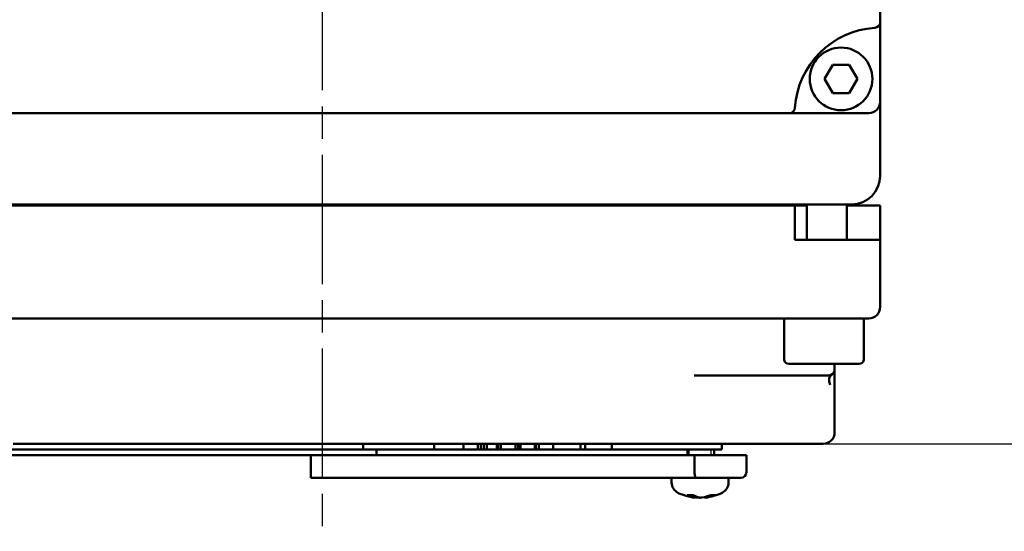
# Model space of a CAD drawing. Header units: millimetres. Extents: x 0 to 840, y 0 to 594.
# Tile 4 of 10: x 246 to 333, y 85 to 130. Entities that reach past the tile are written whole.
import ezdxf

# ---------------------------------------------------------------- set-up
doc = ezdxf.new("R2010")
doc.units = ezdxf.units.MM
doc.header["$LTSCALE"] = 2
doc.linetypes.add('CHAIN', pattern=[0.7087, 0.4724, -0.0591, 0.1181, -0.0591])
for name, color, linetype, lineweight in [('Видимый контур (ГОСТ)', 7, 'Continuous', 50), ('Линия резьбы (ГОСТ)', 7, 'Continuous', 25), ('Маркер центра (ГОСТ)', 7, 'Continuous', 25), ('Размер (ГОСТ)', 7, 'Continuous', 25)]:
    doc.layers.add(name, color=color, linetype=linetype, lineweight=lineweight)
doc.styles.add('Обычный текст (ГОСТ)', font='GOST Common Italic.ttf')
doc.dimstyles.new('Обычный (ГОСТ)', dxfattribs={"dimscale": 2, "dimtxt": 3.5, "dimasz": 3.5, "dimexe": 1, "dimexo": 0, "dimgap": 0.5, "dimtad": 1, "dimtxsty": 'Обычный текст (ГОСТ)', "dimblk": 'Filled-1', "dimcen": 0.09, "dimdle": 15, "dimclrd": 256, "dimclre": 256, "dimclrt": 256, "dimazin": 2, "dimtfac": 0.714286, "dimtdec": 3, "dimtmove": 0, "dimatfit": 3, "dimfxl": 1, "dimtolj": 1, "dimlwd": 25, "dimlwe": 25, "dimarcsym": 0})

# ---------------------------------------------------------------- blocks, each defined once
blk = doc.blocks.new('Filled-1')
at = {"color": 0}
for p, q in [((0, 0), (-1, 0.143)), ((-1, 0.143), (-1, -0.143)), ((-1, 0), (0, 0)), ((-1, -0.143), (0, 0))]:
    blk.add_line(p, q, dxfattribs=at)
at = {"color": 0, "flags": 128}
blk.add_lwpolyline([(-1, -0.143), (0, 0), (-1, 0.143), (-1, -0.143)], dxfattribs=at)
at = {"color": 0}
blk.add_solid([(-1, -0.143), (0, 0), (-1, 0.143), (-1, -0.143)], dxfattribs=at)
blk = doc.blocks.new('*D17')
at = {"layer": 'Defpoints', "color": 0, "linetype": 'Continuous', "transparency": 16777216}
for p in [(313.716, 191.016), (363.716, 191.016), (316.7, 93.016)]:
    blk.add_point(p, dxfattribs=at)
at = {"layer": 'Размер (ГОСТ)', "linetype": 'Continuous', "lineweight": 25, "transparency": 16777216}
for p, q in [((313.716, 191.016), (365.716, 191.016)), ((363.716, 100.016), (363.716, 184.016)), ((316.7, 93.016), (365.716, 93.016))]:
    blk.add_line(p, q, dxfattribs=at)
at = {"layer": 'Размер (ГОСТ)', "linetype": 'Continuous', "lineweight": 25, "transparency": 16777216, "xscale": 7, "yscale": 7, "zscale": 7}
for p, rotation in [((363.716, 191.016), 90), ((363.716, 93.016), 270)]:
    blk.add_blockref('Filled-1', p, dxfattribs=dict(at, rotation=rotation))
at = {"layer": 'Размер (ГОСТ)', "linetype": 'Continuous', "lineweight": 25, "transparency": 16777216, "insert": (355.716, 137.357), "char_height": 7, "attachment_point": 1, "rotation": 90, "style": 'Обычный текст (ГОСТ)'}
blk.add_mtext('\\A1;98', dxfattribs=at)

msp = doc.modelspace()

# ---------------------------------------------------------------- linework, layer by layer
at = {"layer": 'Видимый контур (ГОСТ)'}
for p, q in [((321.7, 130), (321.7, 183.031)), ((321.7, 128.497), (321.7, 130)), ((321.7, 123.016), (321.7, 128.497)), ((316.82, 125.02), (317.542, 126.27)), ((317.542, 126.27), (318.985, 126.27)), ((318.985, 126.27), (319.707, 125.02)), ((317.542, 123.77), (316.82, 125.02)), ((319.707, 125.02), (318.985, 123.77)), ((318.985, 123.77), (317.542, 123.77)), ((321.7, 121.284), (321.7, 123.016)), ((243.185, 122.016), (313.716, 122.016)), ((313.716, 122.016), (315.22, 122.016)), ((315.22, 122.016), (320.7, 122.016)), ((321.7, 121.284), (321.7, 116.516)), ((319.2, 114.016), (201.2, 114.016)), ((314.2, 113.916), (206.2, 113.916)), ((281.614, 114.016), (281.614, 113.916)), ((315.273, 113.916), (314.2, 113.916)), ((314.2, 113.916), (314.2, 110.916)), ((314.769, 113.916), (314.769, 114.016)), ((315.273, 110.916), (315.273, 113.916)), ((318.769, 110.916), (318.769, 114.016)), ((321.7, 113.916), (318.769, 113.916)), ((321.7, 113.916), (321.7, 110.916)), ((319.2, 110.916), (314.2, 110.916)), ((319.2, 110.916), (321.7, 110.916)), ((321.7, 105.016), (321.7, 110.916)), ((201.2, 104.016), (319.2, 104.016)), ((313.269, 100.416), (313.269, 104.016)), ((320.7, 104.016), (319.2, 104.016)), ((320.269, 100.416), (320.269, 104.016)), ((319.869, 100.016), (313.669, 100.016)), ((317.7, 99.516), (317.7, 100.016)), ((317.7, 99.514), (317.7, 94.016)), ((305.363, 99.016), (310.772, 99.016)), ((311.267, 99.016), (310.772, 99.016)), ((311.267, 99.016), (316.772, 99.016)), ((317.2, 99.016), (316.772, 99.016)), ((276.29, 92.516), (235.755, 92.516)), ((246.856, 93.016), (245.567, 93.016)), ((246.856, 93.016), (302.696, 93.016)), ((276.29, 93.016), (276.29, 92.516)), ((276.29, 92.516), (282.525, 92.516)), ((277.473, 92.516), (277.473, 92.016)), ((282.525, 93.016), (282.525, 92.516)), ((282.525, 92.516), (285.121, 92.516)), ((285.121, 93.016), (285.121, 92.516)), ((285.371, 92.516), (285.121, 92.516)), ((286.02, 92.516), (285.371, 92.516)), ((286.372, 92.516), (286.02, 92.516)), ((286.372, 93.016), (286.372, 92.516)), ((286.638, 92.516), (286.372, 92.516)), ((286.638, 93.016), (286.638, 92.516)), ((286.638, 92.516), (286.886, 92.516)), ((286.886, 93.016), (286.886, 92.516)), ((287.152, 92.516), (286.886, 92.516)), ((287.152, 93.016), (287.152, 92.516)), ((288.045, 92.516), (287.152, 92.516)), ((288.045, 93.016), (288.045, 92.516)), ((288.045, 92.516), (288.14, 92.516)), ((288.14, 93.016), (288.14, 92.516)), ((288.38, 92.516), (288.14, 92.516)), ((288.38, 93.016), (288.38, 92.516)), ((289.024, 92.516), (288.38, 92.516)), ((289.669, 92.516), (289.024, 92.516)), ((289.669, 93.016), (289.669, 92.516)), ((289.909, 92.516), (289.669, 92.516)), ((289.909, 93.016), (289.909, 92.516)), ((289.909, 92.516), (290.101, 92.516)), ((290.101, 93.016), (290.101, 92.516)), ((290.116, 92.516), (290.101, 92.516)), ((290.116, 93.016), (290.116, 92.516)), ((290.789, 92.516), (290.116, 92.516)), ((291.383, 92.516), (290.789, 92.516)), ((291.383, 93.016), (291.383, 92.516)), ((291.461, 92.516), (291.383, 92.516)), ((291.461, 93.016), (291.461, 92.516)), ((291.461, 92.516), (291.732, 92.516)), ((291.732, 93.016), (291.732, 92.516)), ((292.983, 92.516), (291.732, 92.516)), ((292.983, 93.016), (292.983, 92.516)), ((292.983, 92.516), (295.39, 92.516)), ((295.39, 93.016), (295.39, 92.516)), ((295.797, 92.516), (295.39, 92.516)), ((295.797, 93.016), (295.797, 92.516)), ((298.124, 92.516), (295.797, 92.516)), ((298.124, 93.016), (298.124, 92.516)), ((298.124, 92.516), (307.804, 92.516)), ((302.696, 93.016), (316.7, 93.016)), ((304.793, 92.016), (304.793, 92.516)), ((307.137, 92.016), (307.137, 92.516)), ((307.804, 93.016), (307.804, 92.516)), ((275.989, 92.016), (235.755, 92.016)), ((271.718, 92.016), (271.718, 90.016)), ((275.989, 92.016), (305.404, 92.016)), ((305.404, 92.016), (309.951, 92.016)), ((305.404, 92.016), (305.404, 90.516)), ((309.951, 92.016), (309.951, 90.516)), ((271.718, 90.016), (305.515, 90.016)), ((303.387, 89.616), (303.387, 90.016)), ((309.451, 90.016), (305.515, 90.016)), ((308.387, 89.616), (308.387, 90.016)), ((304.792, 88.509), (305.297, 88.509)), ((305.459, 88.287), (305.47, 88.414)), ((306.315, 88.287), (306.31, 88.34)), ((306.802, 88.509), (307.18, 88.509))]:
    msp.add_line(p, q, dxfattribs=at)
msp.add_circle((318.264, 125.02), 2.75, dxfattribs=at)
for centre, radius, start, end in [((321.2, 130), 0.5, 273.58332, 0), ((321.7, 122.016), 7.5, 93.58332, 176.41668), ((320.7, 123.016), 1, 270, 0), ((313.716, 122.516), 0.5, 270, 356.41668), ((319.2, 116.516), 2.5, 270, 0), ((320.7, 105.016), 1, 270, 0), ((313.669, 100.416), 0.4, 180, 270), ((319.869, 100.416), 0.4, 270, 0), ((317.2, 99.516), 0.5, 270, 0), ((316.7, 94.016), 1, 270, 0), ((309.451, 90.516), 0.5, 270, 0), ((304.387, 89.616), 1, 180.01, 243.73923), ((307.387, 89.616), 1, 296.26077, 359.99), ((305.887, 92.656), 4.39, 243.73923, 264.13875), ((305.887, 92.656), 4.39, 275.86125, 296.26077)]:
    msp.add_arc(centre, radius, start, end, dxfattribs=at)
for centre, major_axis, ratio, start_param, end_param in [((317.9, 98.189), (-0.467, 0.885), 0.552693, 0, 1.28715), ((306.006, 92.642), (-0.518, -4.356), 0.673985, 6.026558, 6.25876), ((305.75, 92.642), (0.451, -4.364), 0.53043, 5.891884, 6.124086), ((305.777, 92.642), (0.563, -4.351), 0.733586, 6.011728, 6.084276), ((305.997, 92.642), (-0.563, -4.351), 0.733586, 0.19891, 0.431112), ((305.801, 92.642), (0.711, -4.329), 0.843237, 6.249838, 6.48204)]:
    msp.add_ellipse(centre, major_axis=major_axis, ratio=ratio, start_param=start_param, end_param=end_param, dxfattribs=at)
for points, knots in [([(305.515, 90.016), (305.503, 90.016), (305.49, 90.027), (305.477, 90.049), (305.464, 90.072), (305.451, 90.107), (305.44, 90.152), (305.429, 90.197), (305.421, 90.25), (305.414, 90.31), (305.408, 90.369), (305.404, 90.432), (305.404, 90.497), (305.404, 90.503), (305.404, 90.51), (305.404, 90.516)], [0.15797412, 0.15797412, 0.15797412, 0.15797412, 0.17636193, 0.17636193, 0.17636193, 0.19607414, 0.19607414, 0.19607414, 0.21567338, 0.21567338, 0.21567338, 0.23513689, 0.23513689, 0.23513689, 0.23701187, 0.23701187, 0.23701187, 0.23701187]), ([(305.417, 88.295), (305.431, 88.293), (305.442, 88.291), (305.457, 88.288), (305.46, 88.288), (305.458, 88.287), (305.453, 88.287), (305.442, 88.288), (305.441, 88.289), (305.439, 88.289)], [0, 0, 0, 0, 0.00610592, 0.00610592, 0.01221184, 0.01221184, 0.01830671, 0.01830671, 0.01944056, 0.01944056, 0.01944056, 0.01944056]), ([(305.698, 88.295), (305.713, 88.293), (305.732, 88.291), (305.773, 88.288), (305.795, 88.288), (305.835, 88.287), (305.857, 88.287), (305.88, 88.288), (305.883, 88.289), (305.887, 88.289)], [0, 0, 0, 0, 0.00610592, 0.00610592, 0.01221184, 0.01221184, 0.01830671, 0.01830671, 0.01944056, 0.01944056, 0.01944056, 0.01944056]), ([(306.076, 88.295), (306.061, 88.293), (306.042, 88.291), (306.001, 88.288), (305.979, 88.288), (305.939, 88.287), (305.917, 88.287), (305.878, 88.289), (305.86, 88.291), (305.84, 88.293), (305.834, 88.294), (305.829, 88.295)], [0, 0, 0, 0, 0.00610592, 0.00610592, 0.01221184, 0.01221184, 0.01830671, 0.01830671, 0.02440159, 0.02440159, 0.02728319, 0.02728319, 0.02728319, 0.02728319]), ([(306.315, 88.287), (306.315, 88.287), (306.315, 88.287), (306.316, 88.287), (306.321, 88.287), (306.339, 88.289), (306.352, 88.291), (306.374, 88.293), (306.382, 88.294), (306.39, 88.295)], [0.01153314, 0.01153314, 0.01153314, 0.01153314, 0.01221716, 0.01221716, 0.01830937, 0.01830937, 0.02440159, 0.02440159, 0.02728313, 0.02728313, 0.02728313, 0.02728313])]:
    msp.add_open_spline(points, degree=3, knots=knots, dxfattribs=at)
for points in [[(304.792, 88.509), (304.782, 88.509), (304.77, 88.512), (304.76, 88.517)], [(307.219, 88.517), (307.207, 88.512), (307.192, 88.509), (307.18, 88.509)]]:
    msp.add_open_spline(points, degree=3, dxfattribs=at)
at = {"layer": 'Линия резьбы (ГОСТ)'}
for p, q in [((304.907, 92.516), (304.907, 92.016)), ((306.867, 92.016), (306.867, 92.516))]:
    msp.add_line(p, q, dxfattribs=at)
at = {"layer": 'Маркер центра (ГОСТ)', "linetype": 'CHAIN', "ltscale": 11.993792}
msp.add_line((272.7, 203.36), (272.7, 85.338), dxfattribs=at)

# ---------------------------------------------------------------- dimensions: what is measured, and where the dimension line sits
at = {"layer": 'Размер (ГОСТ)', "linetype": 'Continuous', "lineweight": 25}
dim = msp.add_linear_dim(base=(363.716, 191.016), p1=(316.7, 93.016), p2=(313.716, 191.016), angle=270, dimstyle='Обычный (ГОСТ)', override={"dimgap": 0.5, "dimdec": 2, "dimtol": 0, "dimlim": 0, "dimtp": 0, "dimtm": 0, "dimtdec": 3, "dimtofl": 0, "dimatfit": 1}, dxfattribs=at)
dim.commit()
dim.dimension.update_dxf_attribs({"geometry": '*D17', "text_midpoint": (363.716, 142.016), "dimtype": 160})

doc.saveas('drawing.dxf')
